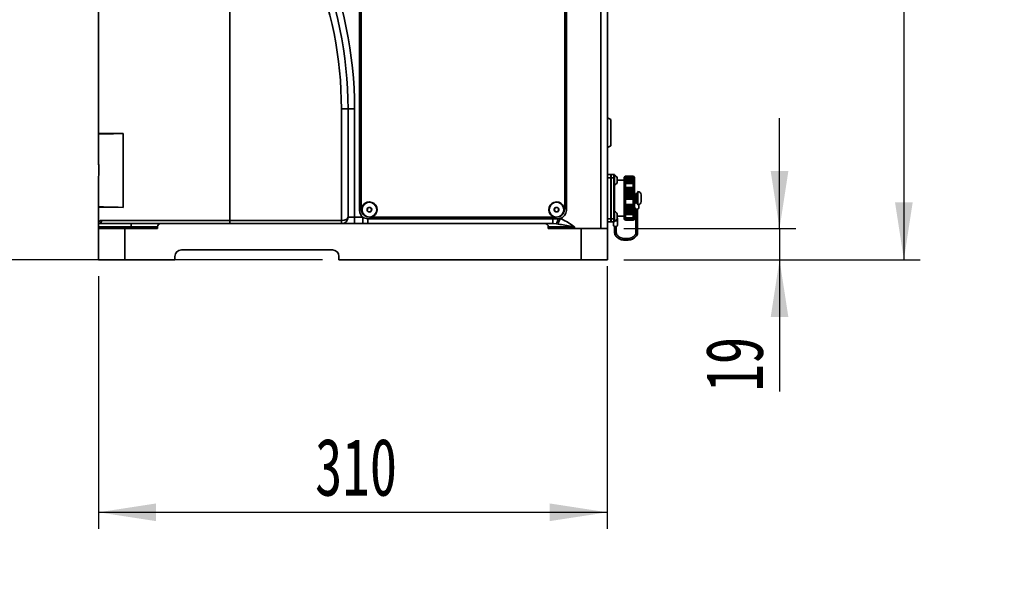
# Model space of a CAD drawing. Header units: millimetres. Extents: x 5 to 517, y 5 to 292.
# Tile 69 of 98: x 233 to 293, y 82 to 116. Entities that reach past the tile are written whole.
import ezdxf

# ---------------------------------------------------------------- set-up
doc = ezdxf.new("R2010")
doc.units = ezdxf.units.MM
doc.layers.add('图框', color=7, linetype='Continuous')
doc.styles.add('SLDTEXTSTYLE1', font='TXT', dxfattribs={"width": 0.7})
doc.styles.add('SLDTEXTSTYLE2', font='TXT', dxfattribs={"width": 0.7, "bigfont": 'bigfont'})
doc.dimstyles.new('SLDDIMSTYLE0', dxfattribs={"dimtxt": 3.5, "dimasz": 3.5, "dimexe": 0, "dimexo": 0.0625, "dimgap": 0.875, "dimtad": 2, "dimlfac": 10, "dimrnd": 1e-09, "dimzin": 12, "dimdsep": 46, "dimtxsty": 'SLDTEXTSTYLE1', "dimsah": 1, "dimcen": 0.09, "dimadec": 0, "dimazin": 3, "dimtfac": 1, "dimtofl": 0, "dimtmove": 0, "dimatfit": 3, "dimfxl": 0, "dimfrac": 2, "dimtolj": 1, "dimtzin": 12, "dimarcsym": 0})
doc.dimstyles.new('SLDDIMSTYLE1', dxfattribs={"dimtxt": 3.5, "dimasz": 3.5, "dimexe": 0, "dimexo": 0.0625, "dimgap": 0.875, "dimtad": 2, "dimlfac": 10, "dimrnd": 1e-09, "dimzin": 12, "dimdsep": 46, "dimtxsty": 'SLDTEXTSTYLE1', "dimsah": 1, "dimcen": 0.09, "dimadec": 0, "dimazin": 3, "dimtfac": 1, "dimtmove": 0, "dimatfit": 0, "dimfxl": 0, "dimfrac": 2, "dimtolj": 1, "dimtzin": 12, "dimarcsym": 0})
doc.dimstyles.new('SLDDIMSTYLE2', dxfattribs={"dimtxt": 3.5, "dimasz": 3.5, "dimexe": 0, "dimexo": 0.0625, "dimgap": 0.875, "dimtad": 2, "dimdec": 0, "dimlfac": 10, "dimrnd": 1e-09, "dimzin": 12, "dimdsep": 46, "dimtxsty": 'SLDTEXTSTYLE1', "dimsah": 1, "dimcen": 0.09, "dimadec": 0, "dimazin": 3, "dimtfac": 1, "dimtdec": 0, "dimtofl": 0, "dimtmove": 0, "dimatfit": 3, "dimfxl": 0, "dimfrac": 2, "dimtolj": 1, "dimtzin": 12, "dimarcsym": 0})

# ---------------------------------------------------------------- blocks, each defined once
blk = doc.blocks.new('_D_3')
at = {"layer": '图框'}
for p, q in [((234.825, 186.632), (287.945, 186.632)), ((286.945, 186.632), (286.945, 101.153)), ((269.885, 101.153), (287.945, 101.153))]:
    blk.add_line(p, q, dxfattribs=at)
for points in [[(286.945, 186.632), (286.406, 183.132), (287.483, 183.132)], [(286.945, 101.153), (287.483, 104.653), (286.406, 104.653)]]:
    blk.add_solid(points, dxfattribs=at)
at = {"layer": '图框', "insert": (282.433, 147.517), "char_height": 3.5, "attachment_point": 1, "rotation": 90, "style": 'SLDTEXTSTYLE1'}
blk.add_mtext('855', dxfattribs=at)
blk = doc.blocks.new('_D_9')
at = {"layer": '图框'}
for p, q in [((268.876, 100.755), (268.876, 84.753)), ((237.885, 100.153), (237.885, 84.753)), ((237.885, 85.753), (268.876, 85.753))]:
    blk.add_line(p, q, dxfattribs=at)
for points in [[(237.885, 85.753), (241.385, 85.215), (241.385, 86.291)], [(268.876, 85.753), (265.376, 86.291), (265.376, 85.215)]]:
    blk.add_solid(points, dxfattribs=at)
at = {"layer": '图框', "insert": (251.076, 90.265), "char_height": 3.5, "attachment_point": 1, "style": 'SLDTEXTSTYLE1'}
blk.add_mtext('310', dxfattribs=at)
blk = doc.blocks.new('_D_10')
at = {"layer": '图框'}
for p, q in [((279.37, 103.053), (279.37, 109.784)), ((269.885, 103.053), (280.37, 103.053)), ((279.37, 103.053), (279.37, 101.153)), ((269.885, 101.153), (280.37, 101.153)), ((279.37, 101.153), (279.37, 93.117))]:
    blk.add_line(p, q, dxfattribs=at)
for points in [[(279.37, 103.053), (279.909, 106.553), (278.832, 106.553)], [(279.37, 101.153), (278.832, 97.653), (279.909, 97.653)]]:
    blk.add_solid(points, dxfattribs=at)
at = {"layer": '图框', "insert": (274.858, 93.117), "char_height": 3.5, "attachment_point": 1, "rotation": 90, "style": 'SLDTEXTSTYLE1'}
blk.add_mtext('19', dxfattribs=at)
blk = doc.blocks.new('_D_11')
at = {"layer": '图框'}
for p, q in [((216.261, 101.153), (216.261, 135.653)), ((251.535, 101.153), (215.261, 101.153))]:
    blk.add_line(p, q, dxfattribs=at)
for points in [[(216.261, 135.653), (215.723, 132.153), (216.799, 132.153)], [(216.261, 101.153), (216.799, 104.653), (215.723, 104.653)]]:
    blk.add_solid(points, dxfattribs=at)
at = {"layer": '图框', "insert": (211.749, 117.54), "char_height": 3.5, "attachment_point": 1, "rotation": 90, "style": 'SLDTEXTSTYLE1'}
blk.add_mtext('345', dxfattribs=at)
blk = doc.blocks.new('_D_12')
at = {"layer": '图框'}
for p, q in [((170.885, 136.753), (174.495, 136.753)), ((173.495, 136.753), (173.495, 101.153)), ((251.535, 101.153), (172.495, 101.153))]:
    blk.add_line(p, q, dxfattribs=at)
for points in [[(173.495, 136.753), (172.956, 133.253), (174.033, 133.253)], [(173.495, 101.153), (174.033, 104.653), (172.956, 104.653)]]:
    blk.add_solid(points, dxfattribs=at)
at = {"layer": '图框', "insert": (168.983, 119.801), "char_height": 3.5, "attachment_point": 1, "rotation": 90, "style": 'SLDTEXTSTYLE1'}
blk.add_mtext('356', dxfattribs=at)

msp = doc.modelspace()

# ---------------------------------------------------------------- linework, layer by layer
at = {"color": 7, "linetype": 'Continuous', "lineweight": 35}
for p, q in [((268.4846, 103.053), (268.4846, 142.853)), ((268.8846, 142.6873), (268.8846, 103.053)), ((253.7846, 131.053), (253.7846, 104.153)), ((253.8846, 130.953), (253.8846, 104.253)), ((266.2846, 104.253), (266.2846, 130.953)), ((266.3846, 104.153), (266.3846, 131.053)), ((237.8846, 127.4831), (237.8846, 108.853)), ((245.8846, 103.553), (245.8846, 126.9186)), ((252.6846, 103.553), (252.6846, 110.353)), ((252.6846, 110.353), (253.0846, 110.353)), ((253.0846, 110.353), (253.4846, 110.353)), ((253.0846, 103.753), (253.0846, 110.353)), ((253.4846, 110.353), (253.4846, 103.753)), ((269.0846, 109.703), (268.8846, 109.803)), ((269.0846, 108.103), (269.0846, 109.703)), ((237.8846, 108.853), (239.3846, 108.853)), ((237.8846, 108.8195), (237.8846, 107.1386)), ((239.3846, 108.8457), (239.3846, 108.853)), ((239.3846, 104.3457), (239.3846, 108.8457)), ((268.8846, 108.003), (269.0846, 108.103)), ((268.8846, 106.353), (269.0846, 106.353)), ((269.0846, 106.153), (269.0846, 106.353)), ((269.1246, 106.353), (269.1246, 106.153)), ((269.2846, 106.353), (269.1246, 106.353)), ((269.2846, 106.153), (269.2846, 106.353)), ((269.3246, 106.313), (269.3246, 106.153)), ((269.9678, 106.2362), (269.9046, 106.173)), ((269.9046, 106.0983), (269.9046, 106.173)), ((269.9632, 106.149), (269.9846, 106.1969)), ((269.9846, 106.2513), (269.968, 106.236)), ((269.9846, 106.2513), (269.9846, 106.1969)), ((269.9846, 106.2513), (270.4646, 106.2513)), ((270.4646, 106.1969), (269.9846, 106.1969)), ((270.4646, 106.1969), (270.4646, 106.2513)), ((270.4811, 106.236), (270.4646, 106.2513)), ((270.4646, 106.1969), (270.4859, 106.149)), ((270.5446, 106.173), (270.4813, 106.2362)), ((270.5446, 106.173), (270.5446, 106.0983)), ((237.8846, 106.0463), (237.8846, 104.3718)), ((268.8846, 106.153), (269.0846, 106.153)), ((269.0846, 103.653), (269.0846, 106.153)), ((269.0846, 106.153), (269.1246, 106.153)), ((269.1246, 106.153), (269.1246, 103.653)), ((269.2846, 106.153), (269.1246, 106.153)), ((269.2846, 103.653), (269.2846, 106.153)), ((269.2846, 106.153), (269.3246, 106.153)), ((269.3246, 106.153), (269.3246, 103.653)), ((269.4896, 106.153), (269.4896, 105.853)), ((269.9046, 106.003), (269.4896, 106.003)), ((269.9632, 106.149), (269.9046, 106.0983)), ((269.9046, 106.0723), (269.9505, 106.1117)), ((269.9046, 106.0983), (269.9046, 106.0982)), ((269.9348, 106.0982), (269.9046, 106.0982)), ((269.9046, 106.0723), (269.9046, 106.0982)), ((269.9437, 106.085), (269.9046, 106.0517)), ((269.9046, 106.0517), (269.9046, 106.0723)), ((269.9046, 106.0517), (269.9046, 106.0343)), ((269.9046, 106.02), (269.9373, 106.0477)), ((269.9214, 106.0343), (269.9046, 106.0343)), ((269.9046, 106.02), (269.9046, 106.0343)), ((269.935, 106.021), (269.9046, 105.9953)), ((269.9046, 105.9953), (269.9046, 106.02)), ((269.9046, 105.9953), (269.9046, 105.9703)), ((269.9046, 105.9579), (269.9351, 105.9837)), ((269.9192, 105.9703), (269.9046, 105.9703)), ((269.9046, 105.9579), (269.9046, 105.9703)), ((269.9046, 105.9292), (269.9046, 105.9579)), ((269.9374, 105.9571), (269.9046, 105.9292)), ((269.9046, 105.9292), (269.9046, 105.9063)), ((269.9046, 105.8862), (269.9439, 105.9197)), ((269.9281, 105.9063), (269.9046, 105.9063)), ((269.9046, 105.8862), (269.9046, 105.9063)), ((269.9507, 105.8931), (269.9046, 105.8535)), ((269.9046, 105.8535), (269.9046, 105.8862)), ((269.9046, 105.8535), (269.9046, 105.8423)), ((269.948, 105.8423), (269.9046, 105.8423)), ((269.9046, 105.8057), (269.9046, 105.8423)), ((269.9046, 105.4447), (269.9046, 105.8057)), ((270.5141, 106.021), (269.935, 106.021)), ((269.9374, 105.9571), (269.9351, 105.9837)), ((269.9351, 105.9837), (270.5141, 105.9837)), ((269.9373, 106.0477), (270.5118, 106.0477)), ((270.5117, 105.9571), (269.9374, 105.9571)), ((270.5054, 106.085), (269.9437, 106.085)), ((269.9439, 105.9197), (270.5053, 105.9197)), ((269.9505, 106.1117), (270.4986, 106.1117)), ((270.4984, 105.8931), (269.9507, 105.8931)), ((270.4859, 106.149), (269.9632, 106.149)), ((269.9846, 105.8087), (269.9635, 105.8557)), ((269.9635, 105.8557), (270.4856, 105.8557)), ((269.9846, 105.8087), (269.9846, 105.5455)), ((269.9846, 105.8087), (270.4646, 105.8087)), ((270.4856, 105.8557), (270.4646, 105.8087)), ((270.4646, 105.5455), (270.4646, 105.8087)), ((270.5446, 106.0983), (270.4859, 106.149)), ((270.5446, 105.8535), (270.4984, 105.8931)), ((270.4986, 106.1117), (270.5446, 106.0723)), ((270.5446, 105.8423), (270.5012, 105.8423)), ((270.5053, 105.9197), (270.5446, 105.8862)), ((270.5446, 106.0517), (270.5054, 106.085)), ((270.5141, 105.9837), (270.5117, 105.9571)), ((270.5446, 105.9292), (270.5117, 105.9571)), ((270.5118, 106.0477), (270.5446, 106.02)), ((270.5446, 105.9953), (270.5141, 106.021)), ((270.5141, 105.9837), (270.5446, 105.9579)), ((270.5446, 106.0982), (270.5143, 106.0982)), ((270.5446, 105.9063), (270.521, 105.9063)), ((270.5446, 106.0343), (270.5277, 106.0343)), ((270.5446, 105.9703), (270.5299, 105.9703)), ((270.5446, 106.0983), (270.5446, 106.0982)), ((270.5446, 106.0723), (270.5446, 106.0982)), ((270.5446, 106.0723), (270.5446, 106.0517)), ((270.5446, 106.0517), (270.5446, 106.0343)), ((270.5446, 106.02), (270.5446, 106.0343)), ((270.5446, 106.02), (270.5446, 105.9953)), ((270.5446, 105.9953), (270.5446, 105.9703)), ((270.5446, 105.9579), (270.5446, 105.9703)), ((270.5446, 105.9579), (270.5446, 105.9292)), ((270.5446, 105.9292), (270.5446, 105.9063)), ((270.5446, 105.8862), (270.5446, 105.9063)), ((270.5446, 105.8862), (270.5446, 105.8535)), ((270.5446, 105.8535), (270.5446, 105.8423)), ((270.5446, 105.8057), (270.5446, 105.8423)), ((270.5446, 105.8057), (270.5446, 105.4447)), ((270.5446, 105.4447), (269.9046, 105.4447)), ((269.9046, 105.4447), (269.9046, 105.4447)), ((269.9046, 105.3794), (269.9046, 105.4447)), ((269.9046, 105.3794), (269.9505, 105.3897)), ((269.9046, 105.3322), (269.9046, 105.3794)), ((269.9437, 105.3409), (269.9046, 105.3322)), ((269.9046, 105.3322), (269.9046, 105.3277)), ((270.5446, 105.3277), (269.9046, 105.3277)), ((269.9046, 105.2654), (269.9046, 105.3277)), ((269.9046, 105.2654), (269.9373, 105.2727)), ((269.9046, 105.2172), (269.9046, 105.2654)), ((269.935, 105.2239), (269.9046, 105.2172)), ((269.9046, 105.2172), (269.9046, 105.2106)), ((270.5446, 105.2106), (269.9046, 105.2106)), ((269.9046, 105.1489), (269.9046, 105.2106)), ((269.9046, 105.1489), (269.9351, 105.1556)), ((269.9046, 105.0996), (269.9046, 105.1489)), ((269.9374, 105.1069), (269.9046, 105.0996)), ((269.9046, 105.0996), (269.9046, 105.0936)), ((270.5446, 105.0936), (269.9046, 105.0936)), ((269.9046, 105.0299), (269.9046, 105.0936)), ((269.9046, 105.0299), (269.9439, 105.0386)), ((269.9046, 104.9795), (269.9046, 105.0299)), ((269.9507, 104.9899), (269.9046, 104.9795)), ((269.9046, 104.9795), (269.9046, 104.9766)), ((270.5446, 104.9766), (269.9046, 104.9766)), ((269.9046, 104.9096), (269.9046, 104.9766)), ((269.935, 105.2239), (269.9373, 105.2727)), ((270.5141, 105.2239), (269.935, 105.2239)), ((269.9374, 105.1069), (269.9351, 105.1556)), ((269.9351, 105.1556), (270.5141, 105.1556)), ((269.9373, 105.2727), (270.5118, 105.2727)), ((270.5117, 105.1069), (269.9374, 105.1069)), ((269.9437, 105.3409), (269.9505, 105.3897)), ((270.5054, 105.3409), (269.9437, 105.3409)), ((269.9507, 104.9899), (269.9439, 105.0386)), ((269.9439, 105.0386), (270.5053, 105.0386)), ((269.9505, 105.3897), (270.4986, 105.3897)), ((270.4984, 104.9899), (269.9507, 104.9899)), ((270.4859, 105.458), (269.9632, 105.458)), ((270.4646, 105.5455), (269.9846, 105.5455)), ((270.5053, 105.0386), (270.4984, 104.9899)), ((270.5446, 104.9795), (270.4984, 104.9899)), ((270.4986, 105.3897), (270.5054, 105.3409)), ((270.4986, 105.3897), (270.5446, 105.3794)), ((270.5053, 105.0386), (270.5446, 105.0299)), ((270.5446, 105.3322), (270.5054, 105.3409)), ((270.5141, 105.1556), (270.5117, 105.1069)), ((270.5446, 105.0996), (270.5117, 105.1069)), ((270.5118, 105.2727), (270.5141, 105.2239)), ((270.5118, 105.2727), (270.5446, 105.2654)), ((270.5446, 105.2172), (270.5141, 105.2239)), ((270.5141, 105.1556), (270.5446, 105.1489)), ((270.5446, 105.4447), (270.5446, 105.4447)), ((270.5446, 105.3794), (270.5446, 105.4447)), ((270.5446, 105.3794), (270.5446, 105.3322)), ((270.5446, 105.3322), (270.5446, 105.3277)), ((270.5446, 105.2654), (270.5446, 105.3277)), ((270.5446, 105.2654), (270.5446, 105.2172)), ((270.5446, 105.2172), (270.5446, 105.2106)), ((270.5446, 105.1489), (270.5446, 105.2106)), ((270.5446, 105.1489), (270.5446, 105.0996)), ((270.6246, 105.103), (270.5446, 105.103)), ((270.5446, 105.0996), (270.5446, 105.0936)), ((270.5446, 105.0299), (270.5446, 105.0936)), ((270.5446, 105.0299), (270.5446, 104.9795)), ((270.5446, 104.9795), (270.5446, 104.9766)), ((270.5446, 104.9096), (270.5446, 104.9766)), ((270.6246, 105.153), (270.6246, 104.653)), ((270.7246, 104.653), (270.7246, 105.153)), ((270.7446, 105.103), (270.7246, 105.103)), ((270.7446, 105.303), (270.7446, 104.503)), ((270.9446, 105.103), (270.9446, 104.703)), ((269.9046, 104.4738), (269.9046, 104.9096)), ((269.9048, 104.9083), (269.9046, 104.9096)), ((269.9632, 104.4418), (269.9046, 104.4738)), ((269.9046, 104.4146), (269.9046, 104.4738)), ((269.9046, 104.4146), (270.5446, 104.4146)), ((269.9046, 104.4146), (269.9046, 104.4074)), ((269.9046, 104.4074), (269.9505, 104.3826)), ((269.9046, 104.3613), (269.9046, 104.4074)), ((269.9048, 104.9083), (269.9635, 104.9216)), ((269.9437, 104.3403), (269.9505, 104.3826)), ((269.9505, 104.3826), (270.4986, 104.3826)), ((269.9632, 104.4418), (269.9846, 104.5178)), ((270.4859, 104.4418), (269.9632, 104.4418)), ((269.9846, 104.8355), (269.9635, 104.9216)), ((269.9635, 104.9216), (270.4856, 104.9216)), ((269.9846, 104.8355), (269.9846, 104.5178)), ((269.9846, 104.8355), (270.4646, 104.8355)), ((270.4646, 104.5178), (269.9846, 104.5178)), ((270.4856, 104.9216), (270.4646, 104.8355)), ((270.4646, 104.5178), (270.4646, 104.8355)), ((270.4646, 104.5178), (270.4859, 104.4418)), ((270.4856, 104.9216), (270.5443, 104.9083)), ((270.5446, 104.4738), (270.4859, 104.4418)), ((270.4986, 104.3826), (270.5446, 104.4074)), ((270.4986, 104.3826), (270.5054, 104.3403)), ((270.5446, 104.9096), (270.5443, 104.9083)), ((270.5446, 104.9096), (270.5446, 104.4738)), ((270.5446, 104.703), (270.6246, 104.703)), ((270.5446, 104.4146), (270.5446, 104.4738)), ((270.5446, 104.4146), (270.5446, 104.4074)), ((270.5446, 104.4074), (270.5446, 104.3613)), ((270.5546, 104.6827), (270.5546, 104.703)), ((270.6146, 104.6703), (270.6146, 104.703)), ((270.6246, 104.653), (270.6246, 104.6468)), ((270.7246, 104.703), (270.7446, 104.703)), ((270.7246, 104.6468), (270.7246, 104.653)), ((270.7346, 104.703), (270.7346, 104.6703)), ((270.7946, 104.3167), (270.7946, 104.5093)), ((237.8846, 104.353), (237.8846, 103.353)), ((238.9642, 104.353), (237.8846, 104.353)), ((254.242, 104.1805), (254.2938, 104.3152)), ((254.2938, 104.3152), (254.4364, 104.3377)), ((254.4753, 104.0908), (254.3327, 104.0683)), ((265.6837, 104.3063), (265.8236, 104.342)), ((265.8854, 104.0997), (265.7455, 104.064)), ((269.4896, 103.953), (269.4896, 103.653)), ((269.4896, 103.803), (269.9046, 103.803)), ((269.9437, 104.3403), (269.9046, 104.3613)), ((269.9046, 104.3131), (269.9046, 104.3613)), ((269.9046, 104.3131), (270.5446, 104.3131)), ((269.9046, 104.3131), (269.9046, 104.2986)), ((269.9046, 104.2986), (269.9373, 104.2811)), ((269.9046, 104.255), (269.9046, 104.2986)), ((269.935, 104.2388), (269.9046, 104.255)), ((269.9046, 104.2116), (269.9046, 104.255)), ((269.9046, 104.2116), (270.5446, 104.2116)), ((269.9046, 104.2116), (269.9046, 104.1958)), ((269.9046, 104.1958), (269.9351, 104.1796)), ((269.9046, 104.1548), (269.9046, 104.1958)), ((269.9374, 104.1373), (269.9046, 104.1548)), ((269.9046, 104.1101), (269.9046, 104.1548)), ((269.9046, 104.1101), (270.5446, 104.1101)), ((269.9046, 104.1101), (269.9046, 104.0992)), ((269.9046, 104.0992), (269.9439, 104.0781)), ((269.9046, 104.0607), (269.9046, 104.0992)), ((269.9507, 104.0358), (269.9046, 104.0607)), ((269.9046, 104.0097), (269.9046, 104.0607)), ((269.9048, 104.0085), (269.9046, 104.0097)), ((269.9046, 103.7543), (269.9046, 104.0097)), ((269.9048, 104.0085), (269.9635, 103.9765)), ((269.9048, 104.0085), (270.5443, 104.0085)), ((269.935, 104.2388), (269.9373, 104.2811)), ((270.5141, 104.2388), (269.935, 104.2388)), ((269.9351, 104.1796), (270.5141, 104.1796)), ((269.9374, 104.1373), (269.9351, 104.1796)), ((269.9373, 104.2811), (270.5118, 104.2811)), ((270.5117, 104.1373), (269.9374, 104.1373)), ((270.5054, 104.3403), (269.9437, 104.3403)), ((269.9507, 104.0358), (269.9439, 104.0781)), ((269.9439, 104.0781), (270.5053, 104.0781)), ((270.4984, 104.0358), (269.9507, 104.0358)), ((269.9846, 103.9019), (269.9635, 103.9765)), ((269.9635, 103.9765), (270.4856, 103.9765)), ((269.9846, 103.9019), (270.4646, 103.9019)), ((269.9846, 103.9019), (269.9846, 103.7157)), ((270.4856, 103.9765), (270.4646, 103.9019)), ((270.4646, 103.7157), (270.4646, 103.9019)), ((270.4856, 103.9765), (270.5443, 104.0085)), ((270.5053, 104.0781), (270.4984, 104.0358)), ((270.5446, 104.0607), (270.4984, 104.0358)), ((270.5053, 104.0781), (270.5446, 104.0992)), ((270.5446, 104.3613), (270.5054, 104.3403)), ((270.5141, 104.1796), (270.5117, 104.1373)), ((270.5446, 104.1548), (270.5117, 104.1373)), ((270.5118, 104.2811), (270.5446, 104.2986)), ((270.5118, 104.2811), (270.5141, 104.2388)), ((270.5446, 104.255), (270.5141, 104.2388)), ((270.5141, 104.1796), (270.5446, 104.1958)), ((270.5446, 104.0097), (270.5443, 104.0085)), ((270.5446, 104.3131), (270.5446, 104.3613)), ((270.5446, 104.3131), (270.5446, 104.2986)), ((270.5446, 104.2986), (270.5446, 104.255)), ((270.5446, 104.2116), (270.5446, 104.255)), ((270.5446, 104.2116), (270.5446, 104.1958)), ((270.5446, 104.1958), (270.5446, 104.1548)), ((270.5446, 104.1101), (270.5446, 104.1548)), ((270.5446, 104.1101), (270.5446, 104.0992)), ((270.5446, 104.0992), (270.5446, 104.0607)), ((270.5446, 104.0097), (270.5446, 104.0607)), ((270.5446, 104.0097), (270.5446, 103.7543)), ((270.5546, 104.3167), (270.5546, 104.3586)), ((270.6246, 104.2396), (270.6246, 102.817)), ((270.7246, 102.817), (270.7246, 104.2396)), ((237.8846, 103.153), (237.8846, 103.353)), ((237.8846, 103.353), (239.8846, 103.353)), ((238.0797, 103.553), (245.8846, 103.553)), ((239.8846, 103.353), (239.8846, 103.153)), ((239.8846, 103.353), (241.6846, 103.353)), ((265.0846, 103.353), (241.6846, 103.353)), ((245.8846, 103.353), (245.8846, 103.553)), ((245.8846, 103.553), (252.6846, 103.553)), ((252.6846, 103.353), (252.6846, 103.553)), ((253.0846, 103.753), (253.4846, 103.753)), ((253.4846, 103.353), (253.4846, 103.753)), ((253.4846, 103.753), (253.9846, 103.753)), ((253.9846, 103.353), (253.9846, 103.753)), ((254.2846, 103.353), (254.2846, 103.653)), ((254.2846, 103.653), (265.5544, 103.653)), ((254.5202, 103.753), (265.6489, 103.753)), ((265.0846, 103.353), (265.5544, 103.353)), ((265.5544, 103.353), (265.5544, 103.653)), ((265.5544, 103.653), (265.8846, 103.653)), ((265.8787, 103.3243), (265.7843, 103.337)), ((268.8846, 103.653), (269.0846, 103.653)), ((268.8846, 103.453), (269.0846, 103.453)), ((269.0846, 103.453), (269.0846, 103.653)), ((269.0846, 103.653), (269.1246, 103.653)), ((269.1246, 103.653), (269.1246, 103.453)), ((269.2846, 103.653), (269.1246, 103.653)), ((269.2846, 103.453), (269.1246, 103.453)), ((269.2546, 103.2561), (269.2546, 103.453)), ((269.2846, 103.453), (269.2846, 103.653)), ((269.2846, 103.653), (269.3246, 103.653)), ((269.3246, 103.653), (269.3246, 103.493)), ((269.3246, 103.1789), (269.3246, 102.817)), ((269.4246, 102.817), (269.4246, 103.1789)), ((269.4946, 103.6945), (269.4946, 103.6096)), ((269.4946, 103.2561), (269.4946, 103.6096)), ((269.9632, 103.6958), (269.9046, 103.7543)), ((269.9046, 103.7389), (269.9046, 103.7543)), ((269.9046, 103.7389), (269.92, 103.7389)), ((269.9046, 103.7389), (269.9046, 103.7257)), ((269.9046, 103.7257), (269.9505, 103.6804)), ((269.9046, 103.7077), (269.9046, 103.7257)), ((269.9437, 103.6693), (269.9046, 103.7077)), ((269.9046, 103.7077), (269.9046, 103.6858)), ((269.9046, 103.6858), (269.9373, 103.6538)), ((269.9046, 103.6725), (269.9046, 103.6858)), ((269.935, 103.6428), (269.9046, 103.6725)), ((269.9046, 103.6725), (269.9046, 103.657)), ((269.9046, 103.657), (269.9351, 103.6273)), ((269.9046, 103.6483), (269.9046, 103.657)), ((269.9374, 103.6162), (269.9046, 103.6483)), ((269.9046, 103.6483), (269.9046, 103.6393)), ((269.9046, 103.6393), (269.9439, 103.6007)), ((269.9046, 103.6353), (269.9046, 103.6393)), ((269.9507, 103.5897), (269.9046, 103.6353)), ((269.9046, 103.633), (269.9046, 103.6353)), ((269.9046, 103.633), (269.9678, 103.5698)), ((269.9048, 103.6327), (269.9046, 103.633)), ((269.9048, 103.6327), (269.9072, 103.6327)), ((269.9048, 103.6327), (269.9635, 103.5742)), ((269.935, 103.6428), (269.9373, 103.6538)), ((270.5141, 103.6428), (269.935, 103.6428)), ((269.9374, 103.6162), (269.9351, 103.6273)), ((269.9351, 103.6273), (270.5141, 103.6273)), ((269.9373, 103.6538), (270.5118, 103.6538)), ((270.5117, 103.6162), (269.9374, 103.6162)), ((269.9437, 103.6693), (269.9505, 103.6804)), ((270.5054, 103.6693), (269.9437, 103.6693)), ((269.9507, 103.5897), (269.9439, 103.6007)), ((269.9439, 103.6007), (270.5053, 103.6007)), ((269.9505, 103.6804), (270.4986, 103.6804)), ((270.4984, 103.5897), (269.9507, 103.5897)), ((269.9632, 103.6958), (269.9846, 103.7157)), ((270.4859, 103.6958), (269.9632, 103.6958)), ((269.9846, 103.5547), (269.9635, 103.5742)), ((269.9635, 103.5742), (270.4856, 103.5742)), ((270.4646, 103.7157), (269.9846, 103.7157)), ((269.9846, 103.5547), (270.4646, 103.5547)), ((270.4646, 103.7157), (270.4859, 103.6958)), ((270.4856, 103.5742), (270.4646, 103.5547)), ((270.4813, 103.5698), (270.5446, 103.633)), ((270.4856, 103.5742), (270.5443, 103.6327)), ((270.5446, 103.7543), (270.4859, 103.6958)), ((270.5446, 103.6353), (270.4984, 103.5897)), ((270.5053, 103.6007), (270.4984, 103.5897)), ((270.4986, 103.6804), (270.5446, 103.7257)), ((270.4986, 103.6804), (270.5054, 103.6693)), ((270.5053, 103.6007), (270.5446, 103.6393)), ((270.5446, 103.7077), (270.5054, 103.6693)), ((270.5446, 103.6483), (270.5117, 103.6162)), ((270.5141, 103.6273), (270.5117, 103.6162)), ((270.5118, 103.6538), (270.5446, 103.6858)), ((270.5118, 103.6538), (270.5141, 103.6428)), ((270.5446, 103.6725), (270.5141, 103.6428)), ((270.5141, 103.6273), (270.5446, 103.657)), ((270.5291, 103.7389), (270.5446, 103.7389)), ((270.5419, 103.6327), (270.5443, 103.6327)), ((270.5446, 103.633), (270.5443, 103.6327)), ((270.5446, 103.7389), (270.5446, 103.7543)), ((270.5446, 103.7389), (270.5446, 103.7257)), ((270.5446, 103.7257), (270.5446, 103.7077)), ((270.5446, 103.7077), (270.5446, 103.6858)), ((270.5446, 103.6858), (270.5446, 103.6725)), ((270.5446, 103.6725), (270.5446, 103.657)), ((270.5446, 103.657), (270.5446, 103.6483)), ((270.5446, 103.6483), (270.5446, 103.6393)), ((270.5446, 103.6393), (270.5446, 103.6353)), ((270.5446, 103.633), (270.5446, 103.6353)), ((239.8846, 103.153), (237.8846, 103.153)), ((237.8846, 103.053), (237.8846, 103.153)), ((237.8846, 101.153), (237.8846, 103.053)), ((239.4846, 103.053), (237.8846, 103.053)), ((239.4846, 103.053), (239.4846, 101.153)), ((239.4846, 103.053), (241.4846, 103.053)), ((239.8846, 103.053), (239.8846, 103.153)), ((241.4846, 103.153), (239.8846, 103.153)), ((241.4846, 103.053), (241.4846, 103.153)), ((265.2846, 103.053), (265.2846, 103.153)), ((266.8846, 103.153), (265.2846, 103.153)), ((265.2846, 103.053), (267.2846, 103.053)), ((266.8846, 103.053), (266.8846, 103.153)), ((267.2846, 101.153), (267.2846, 103.053)), ((267.2846, 103.053), (268.8846, 103.053)), ((268.8846, 103.053), (268.8846, 101.153)), ((270.0746, 102.4428), (269.9746, 102.4428)), ((269.9746, 102.3428), (270.0746, 102.3428)), ((252.1346, 101.753), (242.9346, 101.753)), ((239.4846, 101.153), (237.8846, 101.153)), ((242.5346, 101.153), (239.4846, 101.153)), ((242.5346, 101.353), (242.5346, 101.153)), ((252.5346, 101.153), (252.5346, 101.353)), ((267.2846, 101.153), (252.5346, 101.153)), ((268.8846, 101.153), (267.2846, 101.153))]:
    msp.add_line(p, q, dxfattribs=at)
at = {"color": 8, "linetype": 'Continuous', "lineweight": 35}
for p, q in [((265.7843, 103.337), (265.5999, 103.3521)), ((269.9746, 102.3428), (269.9746, 102.4428)), ((270.0746, 102.3428), (270.0746, 102.4428))]:
    msp.add_line(p, q, dxfattribs=at)
at = {"color": 7, "linetype": 'Continuous', "lineweight": 35, "flags": 128}
for points in [[(239.3846, 108.8457), (239.0778, 108.8403), (238.8037, 108.8355), (238.5633, 108.8313), (238.358, 108.8277), (238.1887, 108.8248), (238.0561, 108.8225), (237.961, 108.8208), (237.9037, 108.8198), (237.8846, 108.8195)], [(239.3846, 104.3457), (239.0778, 104.351), (238.8037, 104.3558), (238.5633, 104.36), (238.358, 104.3636), (238.1887, 104.3665), (238.0561, 104.3688), (237.961, 104.3705), (237.9037, 104.3715), (237.8846, 104.3718)], [(270.7446, 104.6013), (270.7205, 104.5919), (270.6746, 104.5854), (270.6286, 104.5919), (270.5897, 104.6103), (270.5637, 104.6378), (270.5546, 104.6703)], [(270.6246, 104.6468), (270.6191, 104.654), (270.6146, 104.6703)], [(270.7346, 104.6703), (270.73, 104.654), (270.7246, 104.6468)], [(270.7946, 104.3167), (270.7854, 104.2842), (270.7594, 104.2567), (270.7205, 104.2383), (270.6746, 104.2319), (270.6286, 104.2383), (270.5897, 104.2567), (270.5637, 104.2842), (270.5546, 104.3167)], [(270.6255, 104.2393), (270.6284, 104.2325), (270.6392, 104.221), (270.6554, 104.2133), (270.6746, 104.2106), (270.6937, 104.2133), (270.7099, 104.221), (270.7208, 104.2325), (270.7236, 104.2393)], [(265.8787, 103.3243), (265.8879, 103.35), (265.8994, 103.3822), (265.913, 103.4202), (265.9284, 103.4632), (265.9452, 103.5104), (265.9632, 103.5607), (265.982, 103.6132), (266.0011, 103.6668)], [(269.4946, 103.2561), (269.4854, 103.2236), (269.4594, 103.1961), (269.4205, 103.1777), (269.3746, 103.1712), (269.3286, 103.1777), (269.2897, 103.1961), (269.2637, 103.2236), (269.2546, 103.2561)], [(269.4236, 103.1786), (269.4208, 103.1718), (269.4099, 103.1603), (269.3937, 103.1527), (269.3746, 103.15), (269.3554, 103.1527), (269.3392, 103.1603), (269.3284, 103.1718), (269.3255, 103.1786)], [(269.4946, 103.6096), (269.4854, 103.5771), (269.4594, 103.5496), (269.4205, 103.5312), (269.3746, 103.5248), (269.3478, 103.5269)]]:
    msp.add_lwpolyline(points, dxfattribs=at)
at = {"color": 8, "linetype": 'Continuous', "lineweight": 35, "flags": 128}
for points in [[(269.3246, 102.817), (269.3284, 102.8035), (269.3392, 102.792), (269.3554, 102.7844), (269.3746, 102.7817), (269.3937, 102.7844), (269.4099, 102.792), (269.4208, 102.8035), (269.4246, 102.817)], [(270.7246, 102.817), (270.7208, 102.8035), (270.7099, 102.792), (270.6937, 102.7844), (270.6746, 102.7817), (270.6554, 102.7844), (270.6392, 102.792), (270.6284, 102.8035), (270.6246, 102.817)]]:
    msp.add_lwpolyline(points, dxfattribs=at)
at = {"color": 7, "linetype": 'Continuous', "lineweight": 35}
for centre in [(254.3846, 104.203), (265.7846, 104.203)]:
    msp.add_circle(centre, 0.448, dxfattribs=at)
for centre, radius, start, end in [((229.1067, 110.353), 24.3779, 0, 46.508867), ((229.1067, 110.353), 23.9779, 0, 46.508867), ((229.1067, 110.353), 23.5779, 0, 44.63521), ((269.1246, 106.313), 0.04, 90, 180), ((269.2846, 106.313), 0.04, 0, 90), ((269.2291, 106.003), 0.3006, 29.938338, 71.482848), ((269.2291, 106.003), 0.3006, 288.517152, 330.061662), ((270.6746, 105.153), 0.05, 0, 180), ((270.7446, 105.103), 0.2, 0, 90), ((254.3846, 104.203), 0.47, 286.774744, 214.468805), ((265.7846, 104.203), 0.47, 325.531195, 253.225256), ((270.6746, 104.653), 0.05, 180, 0), ((270.7446, 104.703), 0.2, 270, 0), ((254.2846, 104.153), 0.5, 180, 233.130102), ((254.3846, 104.253), 0.5, 180, 219.197834), ((254.3846, 104.203), 0.1443, 128.961031, 188.961031), ((254.3846, 104.203), 0.1443, 188.961031, 248.961031), ((254.3846, 104.203), 0.1443, 68.961031, 128.961031), ((254.3846, 104.203), 0.1443, 248.961031, 308.961031), ((254.3846, 104.203), 0.1443, 8.961031, 68.961031), ((254.3846, 104.203), 0.1443, 308.961031, 8.961031), ((265.7846, 104.203), 0.1443, 134.309463, 194.309463), ((265.7846, 104.203), 0.1443, 194.309463, 254.309463), ((265.7846, 104.203), 0.1443, 74.309463, 134.309463), ((265.7846, 104.203), 0.1443, 254.309463, 314.309463), ((265.7846, 104.203), 0.1443, 14.309463, 74.309463), ((265.7846, 104.203), 0.1443, 314.309463, 14.309463), ((265.8846, 104.153), 0.5, 283.482823, 0), ((265.7846, 104.253), 0.5, 320.802166, 0), ((269.2291, 103.803), 0.3006, 29.938338, 71.482848), ((237.8821, 103.5506), 0.1976, 270.71668, 0.697276), ((241.6846, 103.153), 0.2, 90, 180), ((252.6846, 103.753), 0.4, 270, 0), ((254.2846, 104.153), 0.5, 233.130102, 270), ((265.0846, 103.153), 0.2, 0, 90), ((261.6694, 104.8166), 4.3728, 340.222842, 344.568203), ((265.8846, 104.153), 0.5, 270, 283.482823), ((269.1246, 103.493), 0.04, 180, 270), ((269.2846, 103.493), 0.04, 270, 0), ((269.2291, 103.803), 0.3006, 288.517152, 330.061662), ((269.3746, 103.5923), 0.05, 275.219266, 334.02857), ((242.9346, 101.353), 0.4, 90, 180), ((252.1346, 101.353), 0.4, 0, 90)]:
    msp.add_arc(centre, radius, start, end, dxfattribs=at)
msp.add_ellipse((252.6846, 103.753), major_axis=(0.4, 0), ratio=0.5, start_param=4.712389, end_param=6.2831853, dxfattribs=at)
for points, knots in [([(237.885, 107.1386), (237.8849, 107.1406), (237.8844, 107.1481), (237.8879, 107.0973), (237.894, 106.9915), (237.9005, 106.8368), (237.904, 106.656), (237.9032, 106.4683), (237.8983, 106.2948), (237.8917, 106.1563), (237.8858, 106.0631), (237.885, 106.0519), (237.8846, 106.0463)], [0, 0, 0, 0, 0.0367054, 0.1438151, 0.2510171, 0.3584397, 0.4658646, 0.5730723, 0.6801808, 0.7874596, 0.8949213, 1, 1, 1, 1]), ([(253.9971, 103.937), (254.0292, 103.9037), (254.1004, 103.8299), (254.2383, 103.765), (254.3395, 103.7567), (254.3846, 103.753)], [0, 0, 0, 0, 0.3137787, 0.6944771, 1, 1, 1, 1]), ([(254.3327, 104.0683), (254.3285, 104.0735), (254.2985, 104.1106), (254.2681, 104.1482), (254.242, 104.1805)], [0, 0, 0, 0, 0.1397456, 1, 1, 1, 1]), ([(254.4364, 104.3377), (254.4625, 104.3054), (254.4929, 104.2678), (254.5229, 104.2307), (254.5271, 104.2255)], [0, 0, 0, 0, 0.860227, 1, 1, 1, 1]), ([(265.7455, 104.064), (265.7409, 104.0688), (265.7075, 104.103), (265.6737, 104.1376), (265.6447, 104.1673)], [0, 0, 0, 0, 0.1397573, 1, 1, 1, 1]), ([(265.7846, 103.753), (265.8403, 103.7585), (265.9519, 103.7697), (266.085, 103.8437), (266.1475, 103.9107), (266.172, 103.937)], [0, 0, 0, 0, 0.3775425, 0.7551895, 1, 1, 1, 1]), ([(265.8236, 104.342), (265.8526, 104.3122), (265.8864, 104.2776), (265.9198, 104.2434), (265.9244, 104.2387)], [0, 0, 0, 0, 0.8602451, 1, 1, 1, 1]), ([(237.8846, 103.353), (237.8846, 103.3533), (237.8845, 103.3897), (237.9048, 103.4615), (237.9779, 103.5384), (238.0524, 103.5491), (238.0797, 103.553)], [0, 0, 0, 0, 0.0031724, 0.38797, 0.7759272, 1, 1, 1, 1]), ([(254.5202, 103.753), (254.4928, 103.753), (254.4482, 103.753), (254.4023, 103.753), (254.3846, 103.753)], [0, 0, 0, 0, 0.6136839, 1, 1, 1, 1]), ([(265.5999, 103.3521), (265.5989, 103.3522), (265.5836, 103.3535), (265.5685, 103.3532), (265.5544, 103.353)], [0, 0, 0, 0, 0.0629477, 1, 1, 1, 1]), ([(265.7846, 103.753), (265.7799, 103.753), (265.7341, 103.753), (265.6892, 103.753), (265.6489, 103.753)], [0, 0, 0, 0, 0.10151205, 1, 1, 1, 1]), ([(266.8846, 103.153), (266.8837, 103.1531), (266.8304, 103.1626), (266.6334, 103.1973), (266.2902, 103.2592), (266.0173, 103.3023), (265.8787, 103.3243)], [0, 0, 0, 0, 0.0024341, 0.1540346, 0.5700537, 1, 1, 1, 1]), ([(266.0011, 103.6668), (266.1339, 103.6086), (266.4025, 103.491), (266.6829, 103.2949), (266.844, 103.1818), (266.884, 103.1534), (266.8846, 103.153)], [0, 0, 0, 0, 0.4234104, 0.856454, 0.9978589, 1, 1, 1, 1]), ([(269.3246, 102.817), (269.3256, 102.7973), (269.3284, 102.7425), (269.3581, 102.6549), (269.4203, 102.561), (269.5094, 102.4795), (269.6212, 102.4138), (269.7506, 102.3677), (269.8714, 102.3456), (269.9469, 102.3435), (269.9746, 102.3428)], [0, 0, 0, 0, 0.0775119, 0.2145675, 0.3522348, 0.4917632, 0.6330489, 0.7752525, 0.9177165, 1, 1, 1, 1]), ([(269.9746, 102.4428), (269.952, 102.4433), (269.8857, 102.445), (269.7779, 102.4641), (269.661, 102.5059), (269.5622, 102.5652), (269.4871, 102.6376), (269.4397, 102.7179), (269.4253, 102.7789), (269.4247, 102.8118), (269.4246, 102.817)], [0, 0, 0, 0, 0.0771861, 0.2268176, 0.3763521, 0.5254486, 0.6743345, 0.8237548, 0.9721731, 1, 1, 1, 1]), ([(270.6246, 102.817), (270.6238, 102.8029), (270.6216, 102.7592), (270.5952, 102.687), (270.5341, 102.6059), (270.4459, 102.537), (270.337, 102.4845), (270.2155, 102.4519), (270.1254, 102.443), (270.0792, 102.4428), (270.0746, 102.4428)], [0, 0, 0, 0, 0.075529, 0.2335529, 0.389097, 0.5411585, 0.6916838, 0.8418158, 0.983984, 1, 1, 1, 1]), ([(270.0746, 102.3428), (270.0999, 102.3434), (270.1732, 102.3453), (270.2924, 102.366), (270.4233, 102.4116), (270.5376, 102.4777), (270.6294, 102.5613), (270.6932, 102.6584), (270.7214, 102.7464), (270.7238, 102.7997), (270.7246, 102.817)], [0, 0, 0, 0, 0.0755814, 0.2181102, 0.3611174, 0.5044863, 0.648029, 0.7909267, 0.931928, 1, 1, 1, 1])]:
    msp.add_open_spline(points, degree=3, knots=knots, dxfattribs=at)
for points in [[(269.9048, 105.805), (269.9048, 105.8052), (269.9047, 105.8055), (269.9046, 105.8057)], [(269.9048, 105.805), (269.9244, 105.8219), (269.9439, 105.8388), (269.9635, 105.8557)], [(269.935, 106.021), (269.9355, 106.0299), (269.9362, 106.0388), (269.9373, 106.0477)], [(269.9437, 106.085), (269.9457, 106.0939), (269.9479, 106.1028), (269.9505, 106.1117)], [(269.9507, 105.8931), (269.9481, 105.9019), (269.9458, 105.9108), (269.9439, 105.9197)], [(270.4856, 105.8557), (270.5052, 105.8388), (270.5247, 105.8219), (270.5443, 105.805)], [(270.5053, 105.9197), (270.5033, 105.9108), (270.501, 105.9019), (270.4984, 105.8931)], [(270.4986, 106.1117), (270.5012, 106.1028), (270.5035, 106.0939), (270.5054, 106.085)], [(270.5118, 106.0477), (270.5129, 106.0388), (270.5137, 106.0299), (270.5141, 106.021)], [(270.5446, 105.8057), (270.5445, 105.8055), (270.5444, 105.8052), (270.5443, 105.805)], [(269.9632, 105.458), (269.9436, 105.4536), (269.9241, 105.4491), (269.9046, 105.4447)], [(269.9632, 105.458), (269.9694, 105.4873), (269.9765, 105.5164), (269.9846, 105.5455)], [(270.4646, 105.5455), (270.4726, 105.5164), (270.4797, 105.4873), (270.4859, 105.458)], [(270.5446, 105.4447), (270.525, 105.4491), (270.5055, 105.4536), (270.4859, 105.458)], [(254.5271, 104.2255), (254.5185, 104.203), (254.5012, 104.1581), (254.484, 104.1132), (254.4753, 104.0908)], [(265.6447, 104.1673), (265.6512, 104.1905), (265.6642, 104.2368), (265.6772, 104.2831), (265.6837, 104.3063)], [(265.9244, 104.2387), (265.9179, 104.2155), (265.9049, 104.1692), (265.8919, 104.1229), (265.8854, 104.0997)]]:
    msp.add_open_spline(points, degree=3, dxfattribs=at)
at = {"layer": '图框'}
msp.add_line((237.8846, 101.153), (231.8327, 101.153), dxfattribs=at)

# ---------------------------------------------------------------- texts
at = {"layer": '图框', "insert": (157.0843, 86.3256), "char_height": 3.5, "attachment_point": 1, "style": 'SLDTEXTSTYLE2'}
msp.add_mtext('*丝\\M+19E57达\\M+1939E\\M+18D64\\M+18CC0\\M+188CA\\M+188CA\\M+19275', dxfattribs=at)

# ---------------------------------------------------------------- dimensions: what is measured, and where the dimension line sits
at = {"layer": '图框'}
for base, p1, p2, dimstyle, picture, middle in [((286.9446, 101.153), (233.8249, 186.6316), (268.8846, 101.153), 'SLDDIMSTYLE2', '_D_3', (286.9446, 149.8189)), ((173.4948, 101.153), (169.8846, 136.753), (252.5346, 101.153), 'SLDDIMSTYLE0', '_D_12', (173.4948, 122.1023)), ((216.261, 135.653), (252.5346, 101.153), (210.1202, 135.653), 'SLDDIMSTYLE0', '_D_11', (216.261, 119.8441)), ((279.3701, 101.153), (268.8846, 103.053), (268.8846, 101.153), 'SLDDIMSTYLE1', '_D_10', (279.3701, 94.6508))]:
    dim = msp.add_linear_dim(base=base, p1=p1, p2=p2, angle=90, dimstyle=dimstyle, dxfattribs=at)
    dim.commit()
    dim.dimension.update_dxf_attribs({"geometry": picture, "text_midpoint": middle, "dimtype": 160})
dim = msp.add_linear_dim(base=(268.8761, 85.753), p1=(237.8846, 101.153), p2=(268.8761, 101.755), dimstyle='SLDDIMSTYLE2', dxfattribs=at)
dim.commit()
dim.dimension.update_dxf_attribs({"geometry": '_D_9', "text_midpoint": (253.3803, 85.753), "dimtype": 160})

doc.saveas('drawing.dxf')
